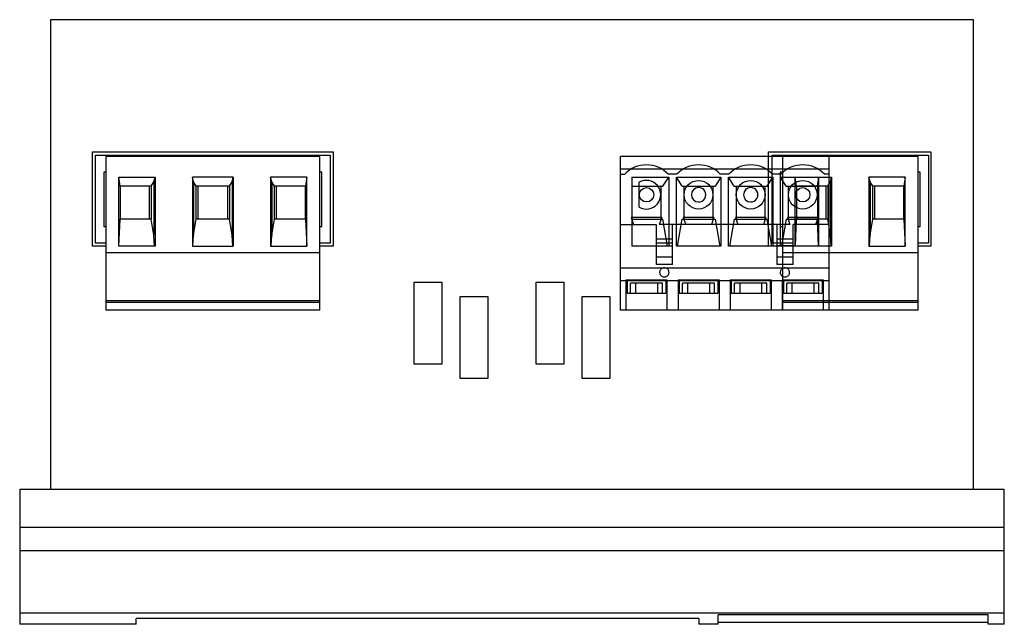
# Model space of a CAD drawing. Header units: millimetres. Extents: x 12.9 to 108.9, y 56.8 to 115.7.
import ezdxf

# ---------------------------------------------------------------- set-up
doc = ezdxf.new("R2010")
doc.units = ezdxf.units.MM
doc.header["$LTSCALE"] = 11.187318
doc.layers.get('0').update_dxf_attribs({"linetype": 'CONTINUOUS'})
doc.layers.add('INTFCLR_37563', color=7, linetype='CONTINUOUS')

msp = doc.modelspace()

# ---------------------------------------------------------------- linework, layer by layer
at = {"color": 7, "linetype": 'Continuous'}
for p, q in [((15.885, 115.711), (15.885, 69.911)), ((105.885, 115.711), (15.885, 115.711)), ((105.885, 69.911), (105.885, 115.711)), ((19.985, 93.611), (19.985, 102.811)), ((19.985, 102.811), (43.435, 102.811)), ((43.435, 102.811), (43.435, 93.611)), ((85.885, 102.811), (101.735, 102.811)), ((85.885, 93.611), (85.885, 102.811)), ((101.735, 102.811), (101.735, 93.611)), ((20.285, 93.911), (20.285, 102.511)), ((20.285, 102.511), (43.145, 102.511)), ((21.285, 102.371), (21.285, 87.371)), ((42.145, 102.371), (21.285, 102.371)), ((42.145, 87.371), (42.145, 102.371)), ((43.145, 102.511), (43.145, 93.911)), ((86.245, 102.511), (101.485, 102.511)), ((86.245, 93.911), (86.245, 102.511)), ((100.485, 102.371), (87.245, 102.371)), ((87.245, 102.371), (87.245, 87.371)), ((100.485, 87.371), (100.485, 102.371)), ((101.485, 102.511), (101.485, 93.911)), ((21.085, 100.841), (21.085, 95.551)), ((21.285, 100.841), (21.085, 100.841)), ((42.345, 100.841), (42.145, 100.841)), ((42.345, 95.551), (42.345, 100.841)), ((87.245, 100.841), (87.045, 100.841)), ((87.045, 100.841), (87.045, 95.551)), ((100.685, 100.841), (100.485, 100.841)), ((100.685, 95.551), (100.685, 100.841)), ((22.536, 93.621), (22.536, 100.354)), ((22.67, 99.471), (22.536, 100.354)), ((22.536, 100.354), (26.083, 100.354)), ((25.706, 99.471), (25.97, 99.892)), ((25.97, 99.892), (26.083, 100.354)), ((25.97, 99.892), (25.97, 94.705)), ((26.083, 100.354), (26.083, 93.621)), ((29.728, 100.354), (29.728, 93.621)), ((29.84, 99.892), (29.728, 100.354)), ((33.703, 100.354), (29.728, 100.354)), ((29.84, 99.892), (29.84, 94.705)), ((30.104, 99.471), (29.84, 99.892)), ((33.326, 99.471), (33.59, 99.892)), ((33.59, 99.892), (33.703, 100.354)), ((33.59, 99.892), (33.59, 94.705)), ((33.703, 100.354), (33.703, 93.621)), ((37.348, 100.354), (37.348, 93.621)), ((37.46, 99.892), (37.348, 100.354)), ((40.894, 100.354), (37.348, 100.354)), ((37.46, 99.892), (37.46, 94.705)), ((37.724, 99.471), (37.46, 99.892)), ((40.894, 100.354), (40.76, 99.471)), ((40.894, 93.621), (40.894, 100.354)), ((88.496, 100.354), (92.043, 100.354)), ((88.496, 93.621), (88.496, 100.354)), ((88.63, 99.471), (88.496, 100.354)), ((91.666, 99.471), (91.93, 99.892)), ((91.93, 99.892), (92.043, 100.354)), ((91.93, 99.892), (91.93, 94.705)), ((92.043, 100.354), (92.043, 93.621)), ((99.234, 100.354), (95.688, 100.354)), ((95.688, 100.354), (95.688, 93.621)), ((95.8, 99.892), (95.688, 100.354)), ((95.8, 99.892), (95.8, 94.705)), ((96.064, 99.471), (95.8, 99.892)), ((99.234, 100.354), (99.1, 99.471)), ((99.234, 93.621), (99.234, 100.354)), ((22.67, 99.471), (22.67, 96.271)), ((25.706, 99.471), (22.67, 99.471)), ((25.52, 99.471), (25.52, 96.271)), ((25.706, 99.471), (25.706, 96.271)), ((30.104, 96.271), (30.104, 99.471)), ((33.326, 99.471), (30.104, 99.471)), ((30.29, 96.271), (30.29, 99.471)), ((33.14, 99.471), (33.14, 96.271)), ((33.326, 99.471), (33.326, 96.271)), ((37.724, 96.271), (37.724, 99.471)), ((40.76, 99.471), (37.724, 99.471)), ((37.91, 96.271), (37.91, 99.471)), ((40.76, 96.271), (40.76, 99.471)), ((91.666, 99.471), (88.63, 99.471)), ((88.63, 99.471), (88.63, 96.271)), ((91.48, 99.471), (91.48, 96.271)), ((91.666, 99.471), (91.666, 96.271)), ((99.1, 99.471), (96.064, 99.471)), ((96.064, 96.271), (96.064, 99.471)), ((96.25, 96.271), (96.25, 99.471)), ((99.1, 96.271), (99.1, 99.471)), ((22.562, 93.621), (22.67, 96.271)), ((25.706, 96.271), (22.67, 96.271)), ((25.97, 94.705), (25.706, 96.271)), ((29.84, 94.705), (30.104, 96.271)), ((33.326, 96.271), (30.104, 96.271)), ((33.59, 94.705), (33.326, 96.271)), ((37.46, 94.705), (37.724, 96.271)), ((40.76, 96.271), (37.724, 96.271)), ((40.76, 96.271), (40.868, 93.621)), ((88.522, 93.621), (88.63, 96.271)), ((91.666, 96.271), (88.63, 96.271)), ((91.93, 94.705), (91.666, 96.271)), ((95.8, 94.705), (96.064, 96.271)), ((99.1, 96.271), (96.064, 96.271)), ((99.1, 96.271), (99.208, 93.621)), ((21.085, 95.551), (21.285, 95.551)), ((42.145, 95.551), (42.345, 95.551)), ((87.045, 95.551), (87.245, 95.551)), ((100.485, 95.551), (100.685, 95.551)), ((26.041, 93.621), (25.97, 94.705)), ((29.769, 93.621), (29.84, 94.705)), ((33.661, 93.621), (33.59, 94.705)), ((37.389, 93.621), (37.46, 94.705)), ((92.001, 93.621), (91.93, 94.705)), ((95.729, 93.621), (95.8, 94.705)), ((21.285, 93.611), (19.985, 93.611)), ((21.285, 93.911), (20.285, 93.911)), ((26.083, 93.621), (22.536, 93.621)), ((29.728, 93.621), (33.703, 93.621)), ((37.348, 93.621), (40.894, 93.621)), ((43.145, 93.911), (42.145, 93.911)), ((43.435, 93.611), (42.145, 93.611)), ((87.245, 93.611), (85.885, 93.611)), ((87.245, 93.911), (86.245, 93.911)), ((92.043, 93.621), (88.496, 93.621)), ((95.688, 93.621), (99.234, 93.621)), ((101.485, 93.911), (100.485, 93.911)), ((101.735, 93.611), (100.485, 93.611)), ((42.145, 92.971), (21.285, 92.971)), ((100.485, 92.971), (87.245, 92.971)), ((51.335, 82.111), (51.335, 90.111)), ((51.335, 90.111), (54.035, 90.111)), ((54.035, 90.111), (54.035, 82.111)), ((63.235, 82.111), (63.235, 90.111)), ((63.235, 90.111), (65.935, 90.111)), ((65.935, 90.111), (65.935, 82.111)), ((55.835, 80.711), (55.835, 88.711)), ((55.835, 88.711), (58.535, 88.711)), ((58.535, 88.711), (58.535, 80.711)), ((67.735, 88.711), (70.435, 88.711)), ((67.735, 80.711), (67.735, 88.711)), ((70.435, 88.711), (70.435, 80.711)), ((21.285, 88.317), (42.145, 88.317)), ((42.145, 88.121), (21.285, 88.121)), ((42.145, 87.371), (21.285, 87.371)), ((87.245, 88.317), (100.485, 88.317)), ((100.485, 88.121), (87.245, 88.121)), ((100.485, 87.371), (87.245, 87.371)), ((54.035, 82.111), (51.335, 82.111)), ((65.935, 82.111), (63.235, 82.111)), ((58.535, 80.711), (55.835, 80.711)), ((70.435, 80.711), (67.735, 80.711)), ((12.885, 69.911), (12.885, 56.753)), ((108.885, 69.911), (12.885, 69.911)), ((108.885, 56.753), (108.885, 69.911)), ((12.885, 66.241), (108.885, 66.241)), ((108.885, 63.904), (12.885, 63.904)), ((12.885, 57.864), (108.885, 57.864)), ((107.3, 57.683), (81, 57.683)), ((81, 56.753), (81, 57.683)), ((107.3, 56.753), (107.3, 57.683)), ((24.255, 56.753), (12.885, 56.753)), ((24.255, 56.753), (24.255, 57.309)), ((79.115, 57.309), (24.255, 57.309)), ((79.115, 57.309), (79.115, 56.753)), ((81, 56.753), (79.115, 56.753)), ((81, 56.961), (107.3, 56.961)), ((108.885, 56.753), (107.3, 56.753))]:
    msp.add_line(p, q, dxfattribs=at)
at = {"layer": 'INTFCLR_37563', "color": 7, "linetype": 'Continuous'}
for p, q in [((71.455, 87.371), (71.455, 102.371)), ((91.775, 102.371), (71.455, 102.371)), ((91.775, 102.371), (91.775, 87.371)), ((71.455, 101.171), (91.775, 101.171)), ((71.455, 100.641), (71.874, 100.641)), ((72.57, 100.354), (72.57, 93.621)), ((72.57, 100.354), (76.163, 100.354)), ((73.295, 97.428), (73.295, 99.853)), ((75.606, 99.471), (76.163, 100.354)), ((76.954, 100.641), (76.116, 100.641)), ((76.163, 100.354), (76.163, 93.621)), ((76.908, 100.354), (81.243, 100.354)), ((76.908, 93.621), (76.908, 100.354)), ((77.464, 99.471), (76.908, 100.354)), ((81.243, 100.354), (80.686, 99.471)), ((82.034, 100.641), (81.196, 100.641)), ((81.243, 100.354), (81.243, 93.621)), ((81.988, 100.354), (86.323, 100.354)), ((81.988, 93.621), (81.988, 100.354)), ((82.544, 99.471), (81.988, 100.354)), ((85.766, 99.471), (86.323, 100.354)), ((87.114, 100.641), (86.276, 100.641)), ((86.323, 100.354), (86.323, 93.621)), ((87.068, 100.354), (90.794, 100.354)), ((87.068, 93.621), (87.068, 100.354)), ((87.624, 99.471), (87.068, 100.354)), ((90.66, 99.471), (90.794, 100.354)), ((90.794, 93.621), (90.794, 100.354)), ((91.775, 100.641), (91.356, 100.641)), ((72.57, 99.471), (75.606, 99.471)), ((75.42, 96.271), (75.42, 99.471)), ((77.464, 99.471), (80.686, 99.471)), ((77.65, 99.471), (77.65, 96.271)), ((80.5, 96.271), (80.5, 99.471)), ((82.544, 99.471), (85.766, 99.471)), ((82.73, 99.471), (82.73, 96.271)), ((85.58, 96.271), (85.58, 99.471)), ((87.624, 99.471), (90.66, 99.471)), ((87.81, 99.471), (87.81, 96.271)), ((90.66, 99.471), (90.66, 96.271)), ((75.485, 96.406), (72.505, 96.406)), ((72.505, 96.406), (72.74, 95.726)), ((72.57, 96.271), (75.606, 96.271)), ((75.485, 96.406), (75.25, 95.726)), ((76.055, 93.621), (75.606, 96.271)), ((77.015, 93.621), (77.464, 96.271)), ((77.464, 96.271), (80.686, 96.271)), ((80.565, 96.406), (77.585, 96.406)), ((77.585, 96.406), (77.82, 95.726)), ((80.565, 96.406), (80.33, 95.726)), ((80.686, 96.271), (81.135, 93.621)), ((82.544, 96.271), (82.095, 93.621)), ((82.544, 96.271), (85.766, 96.271)), ((85.645, 96.406), (82.665, 96.406)), ((82.665, 96.406), (82.9, 95.726)), ((85.645, 96.406), (85.41, 95.726)), ((86.215, 93.621), (85.766, 96.271)), ((87.624, 96.271), (87.175, 93.621)), ((87.624, 96.271), (90.66, 96.271)), ((90.725, 96.406), (87.745, 96.406)), ((87.745, 96.406), (87.98, 95.726)), ((90.725, 96.406), (90.49, 95.726)), ((90.768, 93.621), (90.66, 96.271)), ((71.455, 95.726), (74.935, 95.726)), ((74.935, 95.726), (74.935, 91.826)), ((87.98, 95.726), (75.25, 95.726)), ((76.535, 91.826), (76.535, 95.726)), ((86.695, 95.726), (86.695, 91.826)), ((91.775, 95.726), (88.295, 95.726)), ((88.295, 91.826), (88.295, 95.726)), ((74.935, 94.356), (76.535, 94.356)), ((86.695, 94.356), (88.295, 94.356)), ((76.163, 93.621), (72.57, 93.621)), ((74.935, 93.939), (76.535, 93.939)), ((76.535, 93.926), (74.935, 93.926)), ((74.935, 93.666), (76.535, 93.666)), ((81.243, 93.621), (76.908, 93.621)), ((86.323, 93.621), (81.988, 93.621)), ((86.695, 93.939), (88.295, 93.939)), ((88.295, 93.926), (86.695, 93.926)), ((88.295, 93.666), (86.695, 93.666)), ((90.794, 93.621), (87.068, 93.621)), ((74.935, 92.586), (76.535, 92.586)), ((86.695, 92.586), (88.295, 92.586)), ((71.455, 91.508), (91.775, 91.508)), ((76.535, 91.826), (74.935, 91.826)), ((88.295, 91.826), (86.695, 91.826)), ((71.455, 90.271), (91.775, 90.271)), ((71.995, 90.352), (75.995, 90.352)), ((71.995, 90.352), (71.995, 87.371)), ((72.104, 90.352), (72.104, 89.028)), ((75.887, 90.352), (75.887, 89.028)), ((75.995, 90.352), (75.995, 87.371)), ((77.075, 90.352), (81.075, 90.352)), ((77.075, 90.352), (77.075, 87.371)), ((77.184, 90.352), (77.184, 89.028)), ((80.967, 90.352), (80.967, 89.028)), ((81.075, 90.352), (81.075, 87.371)), ((82.155, 90.352), (86.155, 90.352)), ((82.155, 90.352), (82.155, 87.371)), ((82.264, 90.352), (82.264, 89.028)), ((86.047, 90.352), (86.047, 89.028)), ((86.155, 90.352), (86.155, 87.371)), ((87.235, 90.352), (91.235, 90.352)), ((87.235, 90.352), (87.235, 87.371)), ((87.344, 90.352), (87.344, 89.028)), ((91.127, 90.352), (91.127, 89.028)), ((91.235, 90.352), (91.235, 87.371)), ((75.557, 90.028), (72.433, 90.028)), ((72.433, 89.028), (72.433, 90.028)), ((72.928, 90.028), (72.928, 89.028)), ((75.062, 90.028), (75.062, 89.028)), ((75.557, 89.028), (75.557, 90.028)), ((80.637, 90.028), (77.513, 90.028)), ((77.513, 89.028), (77.513, 90.028)), ((78.008, 90.028), (78.008, 89.028)), ((80.142, 90.028), (80.142, 89.028)), ((80.637, 89.028), (80.637, 90.028)), ((85.717, 90.028), (82.593, 90.028)), ((82.593, 89.028), (82.593, 90.028)), ((83.088, 90.028), (83.088, 89.028)), ((85.222, 90.028), (85.222, 89.028)), ((85.717, 89.028), (85.717, 90.028)), ((90.797, 90.028), (87.673, 90.028)), ((87.673, 89.028), (87.673, 90.028)), ((88.168, 90.028), (88.168, 89.028)), ((90.302, 90.028), (90.302, 89.028)), ((90.797, 89.028), (90.797, 90.028)), ((72.104, 89.028), (75.887, 89.028)), ((77.184, 89.028), (80.967, 89.028)), ((82.264, 89.028), (86.047, 89.028)), ((87.344, 89.028), (91.127, 89.028)), ((91.775, 87.371), (71.455, 87.371))]:
    msp.add_line(p, q, dxfattribs=at)
for centre, radius in [((79.075, 98.641), 1.4), ((84.155, 98.641), 1.4), ((89.235, 98.641), 1.4), ((74.005, 98.641), 0.7), ((89.235, 98.641), 0.7)]:
    msp.add_circle(centre, radius, dxfattribs=at)
for centre, radius, start, end in [((73.995, 98.641), 2.915, 43.32204, 136.67796), ((79.075, 98.641), 2.915, 43.32204, 136.67796), ((84.155, 98.641), 2.915, 43.32204, 136.67796), ((89.235, 98.641), 2.915, 43.32204, 136.67796), ((73.995, 98.641), 1.4, 240, 120), ((79.075, 98.641), 0.7, 90.10056, 269.83261), ((79.085, 98.641), 0.7, 269.01408, 90.98421), ((84.155, 98.641), 0.7, 90.10056, 269.83261), ((84.165, 98.641), 0.7, 269.01408, 90.98421)]:
    msp.add_arc(centre, radius, start, end, dxfattribs=at)
for points, knots in [([(75.735, 91.508), (75.693, 91.507), (75.609, 91.496), (75.493, 91.448), (75.397, 91.373), (75.326, 91.277), (75.283, 91.166), (75.272, 91.047), (75.287, 90.969), (75.3, 90.931)], [0, 0, 0, 0, 0.151448, 0.298004, 0.440589, 0.580356, 0.71929, 0.859416, 1, 1, 1, 1]), ([(76.17, 90.931), (76.183, 90.969), (76.199, 91.047), (76.187, 91.166), (76.145, 91.276), (76.073, 91.372), (75.977, 91.447), (75.862, 91.496), (75.778, 91.507), (75.735, 91.508)], [0, 0, 0, 0, 0.140619, 0.280493, 0.419121, 0.558673, 0.701199, 0.847966, 1, 1, 1, 1]), ([(87.495, 91.508), (87.453, 91.507), (87.369, 91.496), (87.253, 91.448), (87.157, 91.373), (87.086, 91.277), (87.043, 91.166), (87.032, 91.047), (87.047, 90.969), (87.06, 90.931)], [0, 0, 0, 0, 0.151448, 0.298004, 0.440589, 0.580356, 0.71929, 0.859416, 1, 1, 1, 1]), ([(87.93, 90.931), (87.943, 90.969), (87.959, 91.047), (87.947, 91.166), (87.905, 91.276), (87.833, 91.372), (87.737, 91.447), (87.622, 91.496), (87.538, 91.507), (87.495, 91.508)], [0, 0, 0, 0, 0.140619, 0.280493, 0.419121, 0.558673, 0.701199, 0.847966, 1, 1, 1, 1]), ([(75.3, 90.931), (75.317, 90.884), (75.365, 90.795), (75.476, 90.697), (75.603, 90.642), (75.692, 90.629), (75.735, 90.629)], [0, 0, 0, 0, 0.268532, 0.527539, 0.772963, 1, 1, 1, 1]), ([(75.735, 90.629), (75.779, 90.629), (75.869, 90.642), (75.995, 90.699), (76.105, 90.795), (76.152, 90.883), (76.17, 90.931)], [0, 0, 0, 0, 0.235131, 0.476273, 0.727744, 1, 1, 1, 1]), ([(87.06, 90.931), (87.077, 90.884), (87.125, 90.795), (87.236, 90.697), (87.363, 90.642), (87.452, 90.629), (87.495, 90.629)], [0, 0, 0, 0, 0.268532, 0.527539, 0.772963, 1, 1, 1, 1]), ([(87.495, 90.629), (87.539, 90.629), (87.629, 90.642), (87.755, 90.699), (87.865, 90.795), (87.912, 90.883), (87.93, 90.931)], [0, 0, 0, 0, 0.235131, 0.476273, 0.727744, 1, 1, 1, 1])]:
    msp.add_open_spline(points, degree=3, knots=knots, dxfattribs=at)

doc.saveas('drawing.dxf')
